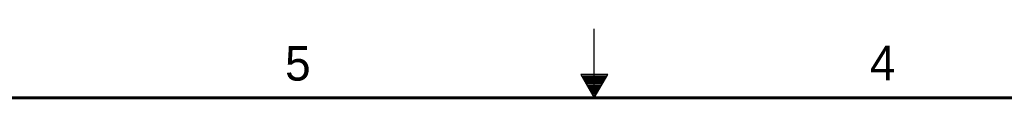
# Model space of a CAD drawing. Header units: inches. Extents: x 0 to 34, y 0 to 22.
# Tile 116 of 118: x 12.8 to 20, y 21.5 to 22. Entities that reach past the tile are written whole.
import ezdxf

# ---------------------------------------------------------------- set-up
doc = ezdxf.new("R2010")
doc.units = ezdxf.units.IN
doc.header["$LTSCALE"] = 1.87
doc.header["$MEASUREMENT"] = 0
doc.layers.get('0').update_dxf_attribs({"linetype": 'CONTINUOUS'})
doc.styles.get("Standard").update_dxf_attribs({"font": 'txt', "width": 0.8})

msp = doc.modelspace()

# ---------------------------------------------------------------- linework, layer by layer
at = {"color": 2, "linetype": 'CONTINUOUS'}
for p, q in [((17, 21.5), (17, 22)), ((16.902, 21.6697), (17, 21.5)), ((17.098, 21.6697), (16.902, 21.6697)), ((16.9076, 21.66), (17.0924, 21.66)), ((16.9134, 21.65), (17.0866, 21.65)), ((16.9192, 21.64), (17.0808, 21.64)), ((17, 21.5), (17.098, 21.6697)), ((16.925, 21.63), (17.0751, 21.63)), ((16.9307, 21.62), (17.0693, 21.62)), ((16.9365, 21.61), (17.0635, 21.61)), ((16.9423, 21.6), (17.0578, 21.6)), ((16.9481, 21.59), (17.052, 21.59)), ((16.9538, 21.58), (17.0462, 21.58)), ((16.9596, 21.57), (17.0404, 21.57)), ((16.9654, 21.56), (17.0347, 21.56)), ((16.9712, 21.55), (17.0289, 21.55)), ((16.9769, 21.54), (17.0231, 21.54)), ((16.9827, 21.53), (17.0173, 21.53)), ((16.9885, 21.52), (17.0116, 21.52)), ((16.9942, 21.51), (17.0058, 21.51))]:
    msp.add_line(p, q, dxfattribs=at)
at = {"color": 7, "linetype": 'CONTINUOUS', "const_width": 0.02}
msp.add_lwpolyline([(33.5, 21.5), (0.5, 21.5)], dxfattribs=at)

# ---------------------------------------------------------------- texts
at = {"color": 2, "linetype": 'CONTINUOUS'}
for s, p in [('5', (14.7577, 21.6247)), ('4', (18.9977, 21.6277))]:
    msp.add_text(s, height=0.25, dxfattribs=at).set_placement(p)

doc.saveas('drawing.dxf')
